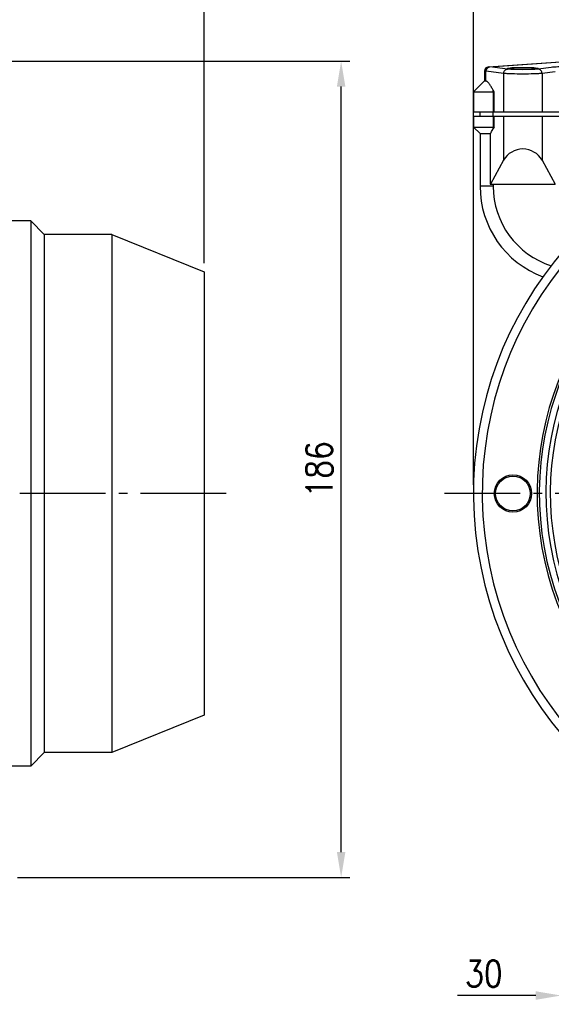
# Model space of a CAD drawing. Extents: x 1321 to 2162, y 2912 to 3506.
# Tile 8 of 11: x 1801 to 1922, y 3132 to 3356. Entities that reach past the tile are written whole.
import ezdxf

# ---------------------------------------------------------------- set-up
doc = ezdxf.new("R2010")
doc.units = 0
doc.header["$LTSCALE"] = 2
doc.linetypes.add('GEN7', pattern=[13.75, 9.75, -1.5, 1, -1.5])
doc.layers.get('DEFPOINTS').update_dxf_attribs({"linetype": 'CONTINUOUS'})
for name, color, linetype in [('ASSI', 7, 'GEN7'), ('DIM', 7, 'CONTINUOUS'), ('GEOM', 7, 'CONTINUOUS')]:
    doc.layers.add(name, color=color, linetype=linetype)
doc.styles.get("Standard").update_dxf_attribs({"font": 'simplex.shx', "width": 0.83})
doc.dimstyles.new('GEN-ISO$0', dxfattribs={"dimscale": 2, "dimtxt": 3, "dimasz": 2.9, "dimexe": 1, "dimexo": 1, "dimgap": 1, "dimtad": 1, "dimdsep": 46, "dimtxsty": 'Standard', "dimcen": 0, "dimdle": 4.496, "dimclrd": 7, "dimclre": 7, "dimclrt": 2, "dimadec": 0, "dimazin": 0, "dimtp": 0.1, "dimtm": 0.1, "dimtfac": 0.6, "dimtdec": 3, "dimtmove": 0, "dimatfit": 1, "dimfxl": 1, "dimtzin": 0, "dimarcsym": 0})

# ---------------------------------------------------------------- blocks, each defined once
blk = doc.blocks.new('*D0')
at = {"layer": 'DEFPOINTS', "color": 0}
for p in [(1842.77, 3378), (1490.27, 3305.89), (1842.77, 3298.9)]:
    blk.add_point(p, dxfattribs=at)
at = {"layer": 'DIM', "color": 7, "lineweight": -2}
for p, q in [((1490.27, 3307.89), (1490.27, 3380)), ((1842.77, 3300.9), (1842.77, 3380)), ((1496.07, 3378), (1836.97, 3378))]:
    blk.add_line(p, q, dxfattribs=at)
at = {"layer": 'DIM', "color": 7}
for points in [[(1496.07, 3378.97), (1496.07, 3377.03), (1490.27, 3378)], [(1836.97, 3378.97), (1836.97, 3377.03), (1842.77, 3378)]]:
    blk.add_solid(points, dxfattribs=at)
at = {"layer": 'DIM', "color": 2, "insert": (1666.52, 3383), "char_height": 6, "attachment_point": 5}
blk.add_mtext('352.5', dxfattribs=at)
blk = doc.blocks.new('*D27')
at = {"layer": 'DEFPOINTS', "color": 0}
for p in [(1768.98, 3346.89), (1874, 3346.89), (1798.27, 3160.89)]:
    blk.add_point(p, dxfattribs=at)
at = {"layer": 'DIM', "color": 7, "lineweight": -2}
for p, q in [((1770.98, 3346.89), (1876, 3346.89)), ((1874, 3166.69), (1874, 3341.09)), ((1800.27, 3160.89), (1876, 3160.89))]:
    blk.add_line(p, q, dxfattribs=at)
at = {"layer": 'DIM', "color": 7}
for points in [[(1873.03, 3341.09), (1874.97, 3341.09), (1874, 3346.89)], [(1873.03, 3166.69), (1874.97, 3166.69), (1874, 3160.89)]]:
    blk.add_solid(points, dxfattribs=at)
at = {"layer": 'DIM', "color": 2, "insert": (1869, 3253.89), "char_height": 6, "attachment_point": 5, "rotation": 90}
blk.add_mtext('186', dxfattribs=at)
blk = doc.blocks.new('*D28')
at = {"layer": 'DEFPOINTS', "color": 0}
for p in [(1904.15, 3378), (1904.15, 3248.39), (2074.15, 3248.39)]:
    blk.add_point(p, dxfattribs=at)
at = {"layer": 'DIM', "color": 7, "lineweight": -2}
for p, q in [((1904.15, 3250.39), (1904.15, 3380)), ((2074.15, 3250.39), (2074.15, 3380)), ((2068.35, 3378), (1909.95, 3378))]:
    blk.add_line(p, q, dxfattribs=at)
at = {"layer": 'DIM', "color": 7}
for points in [[(1909.95, 3378.97), (1909.95, 3377.03), (1904.15, 3378)], [(2068.35, 3378.97), (2068.35, 3377.03), (2074.15, 3378)]]:
    blk.add_solid(points, dxfattribs=at)
at = {"layer": 'DIM', "color": 2, "insert": (1989.15, 3383), "char_height": 6, "attachment_point": 5}
blk.add_mtext('%%c 170', dxfattribs=at)
blk = doc.blocks.new('*D31')
at = {"layer": 'DEFPOINTS', "color": 0}
for p in [(1924.15, 3160.89), (1954.15, 3160.89), (1924.15, 3134)]:
    blk.add_point(p, dxfattribs=at)
at = {"layer": 'DIM', "color": 7, "lineweight": -2}
for p, q in [((1924.15, 3158.89), (1924.15, 3132)), ((1954.15, 3158.89), (1954.15, 3132)), ((1918.35, 3134), (1900.48, 3134)), ((1954.15, 3134), (1924.15, 3134)), ((1959.95, 3134), (1965.75, 3134))]:
    blk.add_line(p, q, dxfattribs=at)
at = {"layer": 'DIM', "color": 7}
for points in [[(1918.35, 3134.97), (1918.35, 3133.03), (1924.15, 3134)], [(1959.95, 3134.97), (1959.95, 3133.03), (1954.15, 3134)]]:
    blk.add_solid(points, dxfattribs=at)
at = {"layer": 'DIM', "color": 2, "insert": (1906.52, 3139), "char_height": 6, "attachment_point": 5}
blk.add_mtext('30', dxfattribs=at)

msp = doc.modelspace()

# ---------------------------------------------------------------- linework, layer by layer
at = {"layer": 'ASSI', "color": 7, "linetype": 'Continuous'}
for p, q in [((1906.647, 3342.389), (1906.897, 3342.389)), ((1908.851, 3339.889), (1908.647, 3340.259)), ((1908.647, 3339.889), (1908.851, 3339.889)), ((1905.647, 3334.389), (1905.647, 3335.389)), ((1908.851, 3331.889), (1908.647, 3331.519)), ((1908.647, 3331.889), (1908.851, 3331.889)), ((1905.647, 3330.389), (1907.98, 3330.389)), ((1907.98, 3330.389), (1907.98, 3318.889)), ((1803.269, 3310.489), (1793.269, 3310.489)), ((1803.269, 3310.489), (1803.269, 3186.289)), ((1803.269, 3310.489), (1806.369, 3307.389)), ((1821.769, 3307.389), (1806.369, 3307.389)), ((1806.369, 3307.389), (1806.369, 3189.389)), ((1821.769, 3307.389), (1842.769, 3298.904)), ((1821.769, 3307.389), (1821.769, 3189.389)), ((1842.769, 3298.904), (1842.769, 3197.874)), ((1842.769, 3197.874), (1821.769, 3189.389)), ((1806.369, 3189.389), (1803.269, 3186.289)), ((1821.769, 3189.389), (1806.369, 3189.389)), ((1803.269, 3186.289), (1793.269, 3186.289))]:
    msp.add_line(p, q, dxfattribs=at)
at = {"layer": 'ASSI', "color": 9, "linetype": 'Continuous'}
for p, q in [((1908.647, 3339.889), (1908.647, 3340.259)), ((1908.647, 3334.389), (1908.647, 3335.389)), ((1908.647, 3331.519), (1908.647, 3331.889))]:
    msp.add_line(p, q, dxfattribs=at)
at = {"layer": 'ASSI'}
for p, q in [((1847.823, 3248.389), (1501.448, 3248.389)), ((2079.787, 3248.389), (1897.577, 3248.389))]:
    msp.add_line(p, q, dxfattribs=at)
at = {"layer": 'ASSI', "color": 7, "linetype": 'Continuous'}
for points, start_tangent, end_tangent in [([(1908.647, 3340.259), (1908.252, 3340.949), (1908.049, 3341.281), (1907.841, 3341.596), (1907.624, 3341.888), (1907.396, 3342.139), (1907.276, 3342.241), (1907.153, 3342.32), (1906.897, 3342.389)], (-0.4842783, 0.874914), (-1, 0)), ([(1907.98, 3330.389), (1908.151, 3330.661), (1908.647, 3331.519)], (0.5448277, 0.838548), (0.4842783, 0.874914))]:
    msp.add_spline(points, degree=3, dxfattribs=dict(at, start_tangent=start_tangent, end_tangent=end_tangent))
at = {"layer": 'GEOM', "color": 7, "linetype": 'Continuous'}
for p, q in [((1907.577, 3345.59), (1926.112, 3346.887)), ((1906.647, 3344.593), (1906.647, 3342.389)), ((1904.147, 3339.889), (1906.647, 3342.389)), ((1904.147, 3339.889), (1904.147, 3335.389)), ((1904.147, 3339.889), (1908.647, 3339.889)), ((1908.851, 3335.389), (1908.851, 3339.889)), ((1904.147, 3335.389), (2031.147, 3335.389)), ((1904.147, 3334.389), (1904.147, 3331.889)), ((1904.147, 3334.389), (1971.147, 3334.389)), ((1908.851, 3331.889), (1908.851, 3334.389)), ((1905.647, 3330.389), (1904.147, 3331.889)), ((1904.147, 3331.889), (1908.647, 3331.889)), ((1905.647, 3330.389), (1905.647, 3318.389)), ((1911.022, 3324.31), (1908.021, 3318.889)), ((1919.771, 3324.31), (1922.772, 3318.889)), ((1907.98, 3318.889), (1922.772, 3318.889))]:
    msp.add_line(p, q, dxfattribs=at)
at = {"layer": 'GEOM', "color": 9, "linetype": 'Continuous'}
for p, q in [((1907.911, 3345.609), (1926.181, 3346.887)), ((1911.897, 3345.105), (1907.911, 3345.609)), ((1921.88, 3345.482), (1918.896, 3345.105)), ((1906.897, 3344.602), (1906.647, 3344.593)), ((1907.036, 3344.611), (1906.897, 3344.602)), ((1906.897, 3344.602), (1906.897, 3342.389)), ((1911.022, 3344.108), (1907.036, 3344.611)), ((1911.022, 3344.108), (1911.022, 3335.389)), ((1922.755, 3344.485), (1919.771, 3344.108)), ((1919.771, 3344.108), (1919.771, 3335.389)), ((1908.647, 3339.889), (1908.647, 3335.389)), ((1908.647, 3334.389), (1908.647, 3331.889)), ((1911.022, 3334.389), (1911.022, 3324.31)), ((1919.771, 3334.389), (1919.771, 3324.31)), ((1908.647, 3318.389), (1905.647, 3318.389)), ((1908.647, 3318.889), (1908.647, 3318.389))]:
    msp.add_line(p, q, dxfattribs=at)
at = {"layer": 'GEOM', "color": 7, "linetype": 'Continuous'}
for radius in [4.25, 3.95]:
    msp.add_circle((1913.147, 3248.389), radius, dxfattribs=at)
for centre, radius, start, end in [((1907.647, 3344.593), 1, 94, 180), ((1989.147, 3248.389), 85, 102.22931, 77.77069), ((1927.647, 3318.389), 22, 180, 249.57309), ((1989.147, 3248.389), 70, 104.90392, 75.09608)]:
    msp.add_arc(centre, radius, start, end, dxfattribs=at)
at = {"layer": 'GEOM', "color": 9, "linetype": 'Continuous'}
for centre, radius, start, end in [((1907.876, 3345.108), 0.502, 86.01453, 93.98547), ((1907.941, 3344.837), 0.772, 92.20889, 95.23963), ((1989.147, 3248.389), 83, 102.52869, 77.47131), ((1927.647, 3318.389), 19, 180, 252.25379), ((1989.147, 3248.389), 70.5, 104.79649, 75.20351), ((1989.147, 3248.389), 68.5, 105.2407, 74.7593), ((1989.147, 3248.389), 67.5, 109.80045, 70.19955)]:
    msp.add_arc(centre, radius, start, end, dxfattribs=at)
at = {"layer": 'GEOM', "color": 7, "linetype": 'Continuous'}
msp.add_ellipse((1915.397, 3345.246), major_axis=(3.5, 0), ratio=0.0699268, dxfattribs=at)
msp.add_ellipse((1915.397, 3321.889), major_axis=(4.262, -2.615), ratio=1, start_param=1.0558445, end_param=3.186361, dxfattribs=at)
at = {"layer": 'GEOM', "color": 9, "linetype": 'Continuous'}
for points, start_tangent, end_tangent in [([(1906.897, 3344.602), (1906.952, 3344.97), (1907.123, 3345.286), (1907.385, 3345.506), (1907.702, 3345.599)], (-0.0163974, 0.9998656), (0.9975641, 0.0697565)), ([(1907.036, 3344.611), (1907.091, 3344.98), (1907.262, 3345.296), (1907.525, 3345.516), (1907.841, 3345.609)], (-0.0163974, 0.9998656), (0.9975641, 0.0697565)), ([(1907.036, 3344.611), (1907.196, 3345.16), (1907.592, 3345.528)], (0.0296151, 0.9995614), (0.9002312, 0.4354122)), ([(1907.592, 3345.528), (1907.66, 3345.557), (1907.87, 3345.606)], (0.9002312, 0.4354122), (0.9958256, 0.0912766)), ([(1911.022, 3344.108), (1911.097, 3344.482), (1911.288, 3344.802), (1911.569, 3345.02), (1911.897, 3345.105)], (0.0296151, 0.9995614), (0.999259, 0.0384887)), ([(1918.896, 3345.105), (1918.264, 3345.046), (1917.429, 3345), (1915.397, 3344.961), (1913.364, 3345), (1912.529, 3345.046), (1911.897, 3345.105)], (-0.9921181, -0.1253062), (-0.9921181, 0.1253059)), ([(1919.771, 3344.108), (1919.696, 3344.482), (1919.505, 3344.802), (1919.224, 3345.02), (1918.896, 3345.105)], (-0.0296151, 0.9995614), (-0.999259, 0.0384887)), ([(1924.504, 3345.59), (1922.98, 3345.561), (1922.354, 3345.527), (1921.88, 3345.482)], (-1, -0.0000284), (-0.9921246, -0.1252548)), ([(1919.771, 3344.108), (1918.98, 3344.048), (1917.936, 3344.002), (1915.397, 3343.964), (1912.857, 3344.002), (1911.813, 3344.048), (1911.022, 3344.108)], (-0.9949335, -0.1005349), (-0.9949334, 0.100536))]:
    msp.add_spline(points, degree=3, dxfattribs=dict(at, start_tangent=start_tangent, end_tangent=end_tangent))

# ---------------------------------------------------------------- dimensions: what is measured, and where the dimension line sits
at = {"layer": 'DIM'}
dim = msp.add_linear_dim(base=(1904.147, 3378), p1=(2074.147, 3248.389), p2=(1904.147, 3248.389), text='%%c <>', dimstyle='GEN-ISO$0', dxfattribs=at)
dim.commit()
dim.dimension.update_dxf_attribs({"geometry": '*D28', "text_midpoint": (1989.147, 3383)})
for base, p1, p2, picture, middle in [((1842.769, 3378), (1490.269, 3305.889), (1842.769, 3298.904), '*D0', (1666.519, 3378)), ((1924.147, 3134), (1954.147, 3160.889), (1924.147, 3160.889), '*D31', (1906.515, 3134))]:
    dim = msp.add_linear_dim(base=base, p1=p1, p2=p2, dimstyle='GEN-ISO$0', dxfattribs=at)
    dim.commit()
    dim.dimension.update_dxf_attribs({"geometry": picture, "text_midpoint": middle, "dimtype": 160})
dim = msp.add_linear_dim(base=(1874, 3346.889), p1=(1798.269, 3160.889), p2=(1768.984, 3346.889), angle=90, dimstyle='GEN-ISO$0', dxfattribs=at)
dim.commit()
dim.dimension.update_dxf_attribs({"geometry": '*D27', "text_midpoint": (1869, 3253.889)})

doc.saveas('drawing.dxf')
